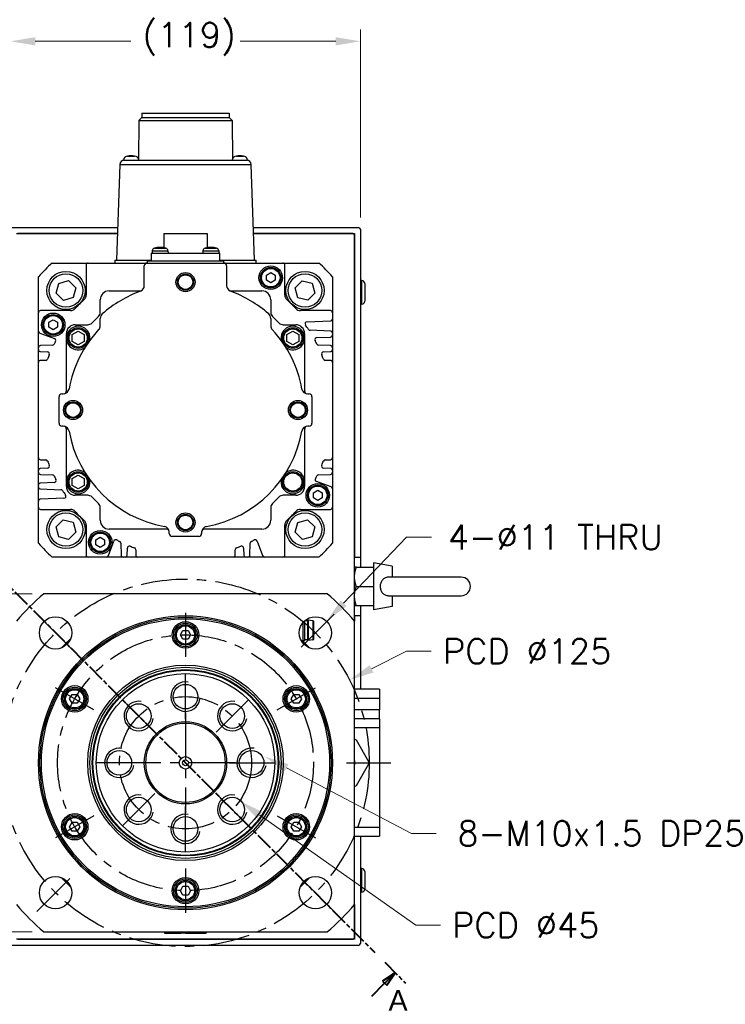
# Model space of a CAD drawing. Extents: x 25458 to 27143, y -3107 to -1919.
# Tile 7 of 19: x 26717 to 26957, y -2762 to -2427. Entities that reach past the tile are written whole.
import ezdxf

# ---------------------------------------------------------------- set-up
doc = ezdxf.new("R2010")
doc.units = 0
doc.header["$LTSCALE"] = 25.4
doc.linetypes.add('CENTER', pattern=[2, 1.25, -0.25, 0.25, -0.25])
doc.linetypes.add('CHAIN', pattern=[0.3543, 0.2362, -0.0295, 0.0591, -0.0295])
doc.layers.get('0').update_dxf_attribs({"linetype": 'CONTINUOUS'})
doc.layers.get('Defpoints').update_dxf_attribs({"linetype": 'CONTINUOUS'})
doc.layers.add('ATA-CENTER', color=133, linetype='CENTER')
doc.layers.add('ATA-DIM', color=252, linetype='CONTINUOUS', lineweight=25)
doc.layers.add('ATA-SECTION', color=3, linetype='CHAIN', lineweight=40)
doc.styles.get("Standard").update_dxf_attribs({"font": 'simplex.shx'})
doc.styles.add('주 문자 (ISO)', font='arial.ttf')
doc.dimstyles.new('ata_A1', dxfattribs={"dimtxt": 4.2, "dimasz": 4.2, "dimexe": 2, "dimexo": 2, "dimgap": 2, "dimtad": 0, "dimtih": 1, "dimtoh": 1, "dimdec": 6, "dimdsep": 46, "dimtxsty": 'Standard', "dimcen": 0, "dimclrd": 252, "dimclre": 252, "dimclrt": 4, "dimadec": 6, "dimazin": 2, "dimtfac": 1, "dimtdec": 6, "dimtofl": 0, "dimtmove": 0, "dimatfit": 3, "dimfxl": 0, "dimtolj": 1, "dimtzin": 0, "dimlwd": 0, "dimlwe": 0, "dimarcsym": 0})

# ---------------------------------------------------------------- blocks, each defined once
blk = doc.blocks.new('*D19180')
at = {"layer": 'ATA-DIM', "color": 252, "lineweight": 0}
for p, q in [((26713.47, -2494.19), (26713.47, -2430.28)), ((26832.47, -2494.19), (26832.47, -2430.28)), ((26721.87, -2434.28), (26754.4, -2434.28)), ((26824.07, -2434.28), (26791.55, -2434.28))]:
    blk.add_line(p, q, dxfattribs=at)
at = {"layer": 'ATA-DIM', "color": 252}
for points in [[(26721.87, -2432.88), (26721.87, -2435.68), (26713.47, -2434.28)], [(26824.07, -2435.68), (26824.07, -2432.88), (26832.47, -2434.28)]]:
    blk.add_solid(points, dxfattribs=at)
at = {"layer": 'Defpoints', "color": 0}
for p in [(26832.47, -2434.28), (26713.47, -2498.19), (26832.47, -2498.19)]:
    blk.add_point(p, dxfattribs=at)
at = {"layer": 'ATA-DIM', "color": 4, "ltscale": 0.2, "insert": (26758.4, -2427.9), "char_height": 8.4, "attachment_point": 1}
blk.add_mtext('\\A1;(119)', dxfattribs=at)
blk = doc.blocks.new('*D19189')
at = {"layer": 'ATA-DIM', "color": 252, "lineweight": 0}
for p, q in [((26849.8, -2703.69), (26807.34, -2681.42)), ((26858.2, -2703.69), (26849.8, -2703.69))]:
    blk.add_line(p, q, dxfattribs=at)
at = {"layer": 'ATA-DIM', "color": 252}
blk.add_solid([(26807.99, -2680.18), (26806.69, -2682.66), (26799.9, -2677.52)], dxfattribs=at)
at = {"layer": 'Defpoints', "color": 0}
for p in [(26791.04, -2672.87), (26799.9, -2677.52)]:
    blk.add_point(p, dxfattribs=at)
at = {"layer": 'ATA-DIM', "color": 4, "ltscale": 0.2, "insert": (26915, -2703.69), "char_height": 8.4, "attachment_point": 5}
blk.add_mtext('8-M10x1.5 DP25', dxfattribs=at)
blk = doc.blocks.new('*D19188')
at = {"layer": 'ATA-DIM', "color": 252, "lineweight": 0}
for p, q in [((26848.18, -2602.96), (26826.76, -2625.44)), ((26856.61, -2602.96), (26848.18, -2602.96))]:
    blk.add_line(p, q, dxfattribs=at)
at = {"layer": 'ATA-DIM', "color": 252}
blk.add_solid([(26825.74, -2624.47), (26827.77, -2626.41), (26820.96, -2631.52)], dxfattribs=at)
at = {"layer": 'Defpoints', "color": 0}
for p in [(26820.96, -2631.52), (26813.37, -2639.48)]:
    blk.add_point(p, dxfattribs=at)
at = {"layer": 'ATA-DIM', "color": 4, "ltscale": 0.2, "insert": (26898.78, -2602.96), "char_height": 8.4, "attachment_point": 5}
blk.add_mtext('4-%%c11 THRU', dxfattribs=at)
blk = doc.blocks.new('*D19179')
at = {"layer": 'ATA-DIM', "color": 252, "lineweight": 0}
for p, q in [((26851.31, -2734.94), (26798.22, -2697.5)), ((26859.71, -2734.94), (26851.31, -2734.94))]:
    blk.add_line(p, q, dxfattribs=at)
at = {"layer": 'ATA-DIM', "color": 252}
blk.add_solid([(26799.03, -2696.36), (26797.42, -2698.65), (26791.36, -2692.66)], dxfattribs=at)
at = {"layer": 'Defpoints', "color": 0}
for p in [(26754.59, -2666.73), (26791.36, -2692.66)]:
    blk.add_point(p, dxfattribs=at)
at = {"layer": 'ATA-DIM', "color": 4, "ltscale": 0.2, "insert": (26863.71, -2730.74), "char_height": 8.4, "attachment_point": 1}
blk.add_mtext('\\A1;PCD %%c45', dxfattribs=at)
blk = doc.blocks.new('*D19178')
at = {"layer": 'ATA-DIM', "color": 252, "lineweight": 0}
for p, q in [((26848.16, -2641.73), (26836.26, -2647.74)), ((26856.57, -2641.73), (26848.16, -2641.73))]:
    blk.add_line(p, q, dxfattribs=at)
at = {"layer": 'ATA-DIM', "color": 252}
blk.add_solid([(26835.63, -2646.49), (26836.89, -2648.99), (26828.76, -2651.52)], dxfattribs=at)
at = {"layer": 'Defpoints', "color": 0}
for p in [(26828.76, -2651.52), (26717.18, -2707.87)]:
    blk.add_point(p, dxfattribs=at)
at = {"layer": 'ATA-DIM', "color": 4, "ltscale": 0.2, "insert": (26860.57, -2637.53), "char_height": 8.4, "attachment_point": 1}
blk.add_mtext('\\A1;PCD %%c125', dxfattribs=at)
blk = doc.blocks.new('*D19177')
at = {"layer": 'ATA-DIM', "color": 252, "lineweight": 0}
for p, q in [((26720.82, -2622.19), (26624.8, -2622.19)), ((26628.8, -2630.59), (26628.8, -2671.12)), ((26628.8, -2728.79), (26628.8, -2688.27)), ((26720.82, -2737.19), (26624.8, -2737.19))]:
    blk.add_line(p, q, dxfattribs=at)
at = {"layer": 'ATA-DIM', "color": 252}
for points in [[(26630.2, -2630.59), (26627.4, -2630.59), (26628.8, -2622.19)], [(26627.4, -2728.79), (26630.2, -2728.79), (26628.8, -2737.19)]]:
    blk.add_solid(points, dxfattribs=at)
at = {"layer": 'Defpoints', "color": 0}
for p in [(26724.82, -2622.19), (26628.8, -2737.19), (26724.82, -2737.19)]:
    blk.add_point(p, dxfattribs=at)
at = {"layer": 'ATA-DIM', "color": 4, "ltscale": 0.2, "insert": (26590.54, -2675.12), "char_height": 8.4, "attachment_point": 1}
blk.add_mtext('\\A1;SQUARE 115', dxfattribs=at)

msp = doc.modelspace()

# ---------------------------------------------------------------- linework, layer by layer
for p, q in [((26757.102228, -2461.1942779), (26757.0048543, -2474.3397252)), ((26758.102228, -2460.1942779), (26757.102228, -2461.1942779)), ((26757.102228, -2461.1942779), (26788.842228, -2461.1942779)), ((26758.102228, -2458.6942779), (26758.102228, -2460.1942779)), ((26758.102228, -2458.6942779), (26787.842228, -2458.6942779)), ((26758.102228, -2460.1942779), (26787.842228, -2460.1942779)), ((26787.842228, -2458.6942779), (26787.842228, -2460.1942779)), ((26787.842228, -2460.1942779), (26788.842228, -2461.1942779)), ((26788.842228, -2461.1942779), (26788.9396016, -2474.3397252)), ((26751.872228, -2474.6942779), (26752.1080673, -2474.6942779)), ((26752.1080673, -2474.6942779), (26793.8363886, -2474.6942779)), ((26753.2703341, -2473.2982318), (26755.6741218, -2473.2982318)), ((26790.2703341, -2473.2982318), (26792.6741218, -2473.2982318)), ((26793.8363886, -2474.6942779), (26794.072228, -2474.6942779)), ((26750.608981, -2476.1419287), (26749.472228, -2508.6942779)), ((26750.608981, -2476.1419287), (26795.3354749, -2476.1419287)), ((26796.472228, -2508.6942779), (26795.3354749, -2476.1419287)), ((26749.8563564, -2497.6942779), (26713.972228, -2497.6942779)), ((26831.972228, -2497.6942779), (26796.0880995, -2497.6942779)), ((26832.472228, -2498.1942779), (26832.472228, -2609.6942779)), ((26715.472228, -2499.6942779), (26749.7865149, -2499.6942779)), ((26749.7865149, -2499.6942779), (26715.972228, -2499.6942779)), ((26765.572228, -2499.6942779), (26765.572228, -2504.5031895)), ((26765.572228, -2499.6942779), (26780.372228, -2499.6942779)), ((26780.372228, -2499.6942779), (26780.372228, -2504.5031895)), ((26796.157941, -2499.6942779), (26830.472228, -2499.6942779)), ((26829.972228, -2499.6942779), (26796.157941, -2499.6942779)), ((26829.972228, -2499.6942779), (26830.472228, -2500.1942779)), ((26830.472228, -2499.6942779), (26830.472228, -2609.6942779)), ((26830.472228, -2631.5408772), (26830.472228, -2500.1942779)), ((26762.3826007, -2504.6741692), (26766.3018553, -2504.6741692)), ((26779.6426007, -2504.6741692), (26783.5618553, -2504.6741692)), ((26761.272228, -2506.3942779), (26784.672228, -2506.3942779)), ((26761.272228, -2506.3942779), (26761.272228, -2508.8942779)), ((26761.6663526, -2505.547029), (26761.592228, -2506.3942779)), ((26761.6663526, -2505.547029), (26767.0181033, -2505.547029)), ((26767.0181033, -2505.547029), (26767.092228, -2506.3942779)), ((26778.9263526, -2505.547029), (26778.852228, -2506.3942779)), ((26778.9263526, -2505.547029), (26784.2781033, -2505.547029)), ((26784.2781033, -2505.547029), (26784.352228, -2506.3942779)), ((26784.672228, -2508.8942779), (26784.672228, -2506.3942779)), ((26727.6263351, -2509.6942779), (26739.8708355, -2509.6942779)), ((26739.1750104, -2510.3901029), (26739.1750104, -2520.6236132)), ((26739.8708355, -2509.6942779), (26759.972228, -2509.6942779)), ((26748.972228, -2508.6942779), (26748.972228, -2509.6942779)), ((26748.972228, -2508.6942779), (26761.272228, -2508.6942779)), ((26758.972228, -2517.3674247), (26758.972228, -2510.6942779)), ((26759.972228, -2508.8942779), (26785.972228, -2508.8942779)), ((26759.972228, -2508.8942779), (26759.972228, -2509.6942779)), ((26759.972228, -2509.6942779), (26785.972228, -2509.6942779)), ((26784.672228, -2508.6942779), (26796.972228, -2508.6942779)), ((26785.972228, -2509.6942779), (26785.972228, -2508.8942779)), ((26785.972228, -2509.6942779), (26806.0736188, -2509.6942779)), ((26786.972228, -2510.6942779), (26786.972228, -2517.3674247)), ((26796.972228, -2509.6942779), (26796.972228, -2508.6942779)), ((26806.0736188, -2509.6942779), (26818.3181208, -2509.6942779)), ((26806.7694438, -2520.6236132), (26806.7694438, -2510.3901029)), ((26722.9722271, -2526.5928862), (26722.972228, -2514.348385)), ((26800.472228, -2513.8282525), (26801.972228, -2512.9622271)), ((26800.472228, -2515.5603033), (26800.472228, -2513.8282525)), ((26801.972228, -2512.9622271), (26803.472228, -2513.8282525)), ((26803.472228, -2513.8282525), (26803.472228, -2515.5603033)), ((26822.972228, -2514.348385), (26822.9722271, -2526.5928862)), ((26728.9742895, -2519.9570961), (26729.8459326, -2516.6044497)), ((26729.8459326, -2516.6044497), (26733.1852312, -2515.6829915)), ((26733.1852312, -2515.6829915), (26735.6528866, -2518.1141798)), ((26735.6528866, -2518.1141798), (26734.7812435, -2521.4668263)), ((26801.972228, -2516.4263287), (26800.472228, -2515.5603033)), ((26803.472228, -2515.5603033), (26801.972228, -2516.4263287)), ((26810.2782214, -2518.1639949), (26812.7094097, -2515.6963394)), ((26811.1996796, -2521.5032934), (26810.2782214, -2518.1639949)), ((26812.7094097, -2515.6963394), (26816.0620562, -2516.5679825)), ((26816.0620562, -2516.5679825), (26816.9835143, -2519.9072811)), ((26832.972228, -2515.6942779), (26832.472228, -2515.6942779)), ((26832.972228, -2523.6942779), (26832.972228, -2515.6942779)), ((26833.972228, -2516.6942779), (26833.972228, -2522.6942779)), ((26731.4419449, -2522.3882844), (26728.9742895, -2519.9570961)), ((26734.7812435, -2521.4668263), (26731.4419449, -2522.3882844)), ((26746.972228, -2519.1942779), (26757.786235, -2519.1942779)), ((26788.1582209, -2519.1942779), (26798.972228, -2519.1942779)), ((26814.552326, -2522.3749365), (26811.1996796, -2521.5032934)), ((26816.9835143, -2519.9072811), (26814.552326, -2522.3749365)), ((26743.972228, -2526.4458508), (26743.972228, -2522.1942779)), ((26801.972228, -2522.1942779), (26801.972228, -2526.4458508)), ((26832.972228, -2523.6942779), (26832.472228, -2523.6942779)), ((26722.9722271, -2532.8651076), (26722.9722271, -2526.5928862)), ((26733.9015624, -2525.8970612), (26723.6680522, -2525.8970612)), ((26741.1380144, -2530.1084915), (26743.3864415, -2527.8600643)), ((26743.972228, -2530.9877891), (26743.972228, -2528.5083436)), ((26801.972228, -2528.5083436), (26801.972228, -2530.9877891)), ((26802.5580144, -2527.8600643), (26804.8064415, -2530.1084915)), ((26822.2764021, -2525.8970612), (26812.0428919, -2525.8970612)), ((26822.9722271, -2526.5928862), (26822.9722271, -2528.704236)), ((26726.472228, -2529.8282525), (26727.972228, -2528.9622271)), ((26726.472228, -2531.5603033), (26726.472228, -2529.8282525)), ((26727.972228, -2532.4263287), (26726.472228, -2531.5603033)), ((26727.972228, -2528.9622271), (26729.472228, -2529.8282525)), ((26729.472228, -2531.5603033), (26727.972228, -2532.4263287)), ((26729.472228, -2529.8282525), (26729.472228, -2531.5603033)), ((26735.472228, -2530.6942779), (26739.7238008, -2530.6942779)), ((26806.2206551, -2530.6942779), (26810.472228, -2530.6942779)), ((26814.3049613, -2529.678854), (26822.300686, -2529.3996372)), ((26822.9722271, -2528.704236), (26822.9722271, -2533.5272621)), ((26722.9722271, -2538.4974411), (26722.9722271, -2532.8651076)), ((26723.430066, -2533.5189693), (26728.401619, -2535.3284666)), ((26732.472228, -2535.1942779), (26732.472228, -2533.6942779)), ((26732.472228, -2553.1942779), (26732.472228, -2535.1942779)), ((26734.472228, -2534.0395774), (26736.472228, -2532.8848768)), ((26734.472228, -2536.3489784), (26734.472228, -2534.0395774)), ((26736.472228, -2532.8848768), (26738.472228, -2534.0395774)), ((26738.472228, -2534.0395774), (26738.472228, -2536.3489784)), ((26807.472228, -2534.0395774), (26809.472228, -2532.8848768)), ((26807.472228, -2536.3489784), (26807.472228, -2534.0395774)), ((26809.472228, -2532.8848768), (26811.472228, -2534.0395774)), ((26811.472228, -2534.0395774), (26811.472228, -2536.3489784)), ((26813.472228, -2533.6942779), (26813.472228, -2535.1942779)), ((26813.472228, -2535.1942779), (26813.472228, -2553.1942779)), ((26822.300686, -2532.831861), (26815.3410946, -2532.5888267)), ((26817.6197883, -2535.0302945), (26822.300686, -2534.866834)), ((26822.9722271, -2533.5272621), (26822.9722271, -2534.1714328)), ((26822.9722271, -2534.1714328), (26822.9722271, -2538.4974411)), ((26722.9722271, -2539.1416118), (26722.9722271, -2538.4974411)), ((26727.681215, -2537.6610491), (26723.6437682, -2537.8020399)), ((26736.472228, -2537.503679), (26734.472228, -2536.3489784)), ((26738.472228, -2536.3489784), (26736.472228, -2537.503679)), ((26809.472228, -2537.503679), (26807.472228, -2536.3489784)), ((26811.472228, -2536.3489784), (26809.472228, -2537.503679)), ((26822.300686, -2537.8020399), (26818.2632393, -2537.6610491)), ((26822.9722271, -2538.4974411), (26822.9722271, -2539.1416118)), ((26722.9722271, -2543.4914946), (26722.9722271, -2539.1416118)), ((26723.6437682, -2539.8370129), (26726.027659, -2539.9202602)), ((26819.9167953, -2539.9202602), (26822.300686, -2539.8370129)), ((26822.9722271, -2539.1416118), (26822.9722271, -2543.4914946)), ((26722.9722271, -2575.8970612), (26722.9722271, -2543.4914946)), ((26725.4274841, -2542.7956695), (26723.6680522, -2542.7956695)), ((26822.2764021, -2542.7956695), (26820.5169702, -2542.7956695)), ((26822.9722271, -2543.4914946), (26822.9722271, -2575.8970612)), ((26729.972228, -2564.1942779), (26729.972228, -2555.1942779)), ((26730.972228, -2554.1942779), (26731.3932369, -2554.1942779)), ((26814.5512191, -2554.1942779), (26814.972228, -2554.1942779)), ((26815.972228, -2555.1942779), (26815.972228, -2564.1942779)), ((26731.3932369, -2565.1942779), (26730.972228, -2565.1942779)), ((26814.972228, -2565.1942779), (26814.5512191, -2565.1942779)), ((26732.472228, -2584.1942779), (26732.472228, -2566.1942779)), ((26813.472228, -2566.1942779), (26813.472228, -2584.1942779)), ((26722.9722271, -2580.246944), (26722.9722271, -2575.8970612)), ((26723.6680522, -2576.5928862), (26725.4274841, -2576.5928862)), ((26820.5169702, -2576.5928862), (26822.2764021, -2576.5928862)), ((26822.9722271, -2575.8970612), (26822.9722271, -2580.246944)), ((26722.9722271, -2580.8911147), (26722.9722271, -2580.246944)), ((26722.9722271, -2585.217123), (26722.9722271, -2580.8911147)), ((26726.027659, -2579.4682956), (26723.6437682, -2579.5515429)), ((26723.6437682, -2581.5865159), (26727.681215, -2581.7275067)), ((26734.472228, -2583.0395774), (26736.472228, -2581.8848768)), ((26736.472228, -2581.8848768), (26738.472228, -2583.0395774)), ((26818.2632393, -2581.7275067), (26822.300686, -2581.5865159)), ((26822.300686, -2579.5515429), (26819.9167953, -2579.4682956)), ((26822.9722271, -2580.246944), (26822.9722271, -2580.8911147)), ((26822.9722271, -2580.8911147), (26822.9722271, -2586.5234482)), ((26722.9722271, -2585.8612937), (26722.9722271, -2585.217123)), ((26728.324666, -2584.3582612), (26723.6437682, -2584.5217218)), ((26732.472228, -2585.6942779), (26732.472228, -2584.1942779)), ((26734.472228, -2585.3489784), (26734.472228, -2583.0395774)), ((26736.472228, -2586.503679), (26734.472228, -2585.3489784)), ((26738.472228, -2585.3489784), (26736.472228, -2586.503679)), ((26738.472228, -2583.0395774), (26738.472228, -2585.3489784)), ((26813.472228, -2584.1942779), (26813.472228, -2585.6942779)), ((26822.5143883, -2585.8695865), (26817.5428353, -2584.0600892)), ((26722.9722271, -2590.6843198), (26722.9722271, -2585.8612937)), ((26723.6437682, -2586.5566948), (26730.6033597, -2586.7997291)), ((26739.7238008, -2588.6942779), (26735.472228, -2588.6942779)), ((26810.472228, -2588.6942779), (26806.2206551, -2588.6942779)), ((26816.472228, -2587.8282525), (26817.972228, -2586.9622271)), ((26816.472228, -2589.5603033), (26816.472228, -2587.8282525)), ((26817.972228, -2586.9622271), (26819.472228, -2587.8282525)), ((26819.472228, -2587.8282525), (26819.472228, -2589.5603033)), ((26822.9722271, -2586.5234482), (26822.9722271, -2592.7956695)), ((26722.9722271, -2592.7956695), (26722.9722271, -2590.6843198)), ((26731.639493, -2589.7097018), (26723.6437682, -2589.9889186)), ((26743.3864415, -2591.5284915), (26741.1380144, -2589.2800643)), ((26804.8064415, -2589.2800643), (26802.5580144, -2591.5284915)), ((26817.972228, -2590.4263287), (26816.472228, -2589.5603033)), ((26819.472228, -2589.5603033), (26817.972228, -2590.4263287)), ((26722.972228, -2605.0401708), (26722.9722271, -2592.7956695)), ((26723.6680522, -2593.4914946), (26733.9015624, -2593.4914946)), ((26743.972228, -2597.1942779), (26743.972228, -2592.942705)), ((26801.972228, -2592.942705), (26801.972228, -2597.1942779)), ((26812.0428919, -2593.4914946), (26822.2764021, -2593.4914946)), ((26822.9722271, -2592.7956695), (26822.972228, -2605.0401708)), ((26728.9609416, -2599.4812747), (26731.3921299, -2597.0136193)), ((26731.3921299, -2597.0136193), (26734.7447764, -2597.8852624)), ((26734.7447764, -2597.8852624), (26735.6662345, -2601.2245609)), ((26739.1750104, -2598.7649426), (26739.1750104, -2608.9984528)), ((26806.7694438, -2608.9984528), (26806.7694438, -2598.7649426)), ((26810.2915693, -2601.274376), (26811.1632124, -2597.9217295)), ((26811.1632124, -2597.9217295), (26814.502511, -2597.0002714)), ((26814.502511, -2597.0002714), (26816.9701664, -2599.4314597)), ((26729.8823997, -2602.8205733), (26728.9609416, -2599.4812747)), ((26735.6662345, -2601.2245609), (26733.2350462, -2603.6922164)), ((26766.472228, -2600.1942779), (26746.972228, -2600.1942779)), ((26767.472228, -2601.6942779), (26767.472228, -2601.273269)), ((26778.472228, -2601.273269), (26778.472228, -2601.6942779)), ((26798.972228, -2600.1942779), (26779.472228, -2600.1942779)), ((26812.7592248, -2603.7055643), (26810.2915693, -2601.274376)), ((26816.9701664, -2599.4314597), (26816.0985233, -2602.7841061)), ((26733.2350462, -2603.6922164), (26729.8823997, -2602.8205733)), ((26742.472228, -2603.8282525), (26743.972228, -2602.9622271)), ((26742.472228, -2605.5603033), (26742.472228, -2603.8282525)), ((26743.972228, -2606.4263287), (26742.472228, -2605.5603033)), ((26743.972228, -2602.9622271), (26745.472228, -2603.8282525)), ((26745.472228, -2605.5603033), (26743.972228, -2606.4263287)), ((26745.472228, -2603.8282525), (26745.472228, -2605.5603033)), ((26746.7969186, -2609.236439), (26748.6064159, -2604.264886)), ((26750.9389984, -2604.98529), (26751.0799891, -2609.0227368)), ((26777.472228, -2602.6942779), (26768.472228, -2602.6942779)), ((26794.8644652, -2609.0227368), (26795.0054559, -2604.98529)), ((26797.3380384, -2604.264886), (26799.1475357, -2609.236439)), ((26816.0985233, -2602.7841061), (26812.7592248, -2603.7055643)), ((26753.1149622, -2609.0227368), (26753.1982095, -2606.6388461)), ((26756.0736188, -2607.2390209), (26756.0736188, -2608.9984528)), ((26789.8708355, -2608.9984528), (26789.8708355, -2607.2390209)), ((26792.7462448, -2606.6388461), (26792.8294921, -2609.0227368)), ((26739.8708355, -2609.6942779), (26727.6263351, -2609.6942779)), ((26746.1430569, -2609.6942779), (26739.8708355, -2609.6942779)), ((26751.7753903, -2609.6942779), (26746.1430569, -2609.6942779)), ((26752.419561, -2609.6942779), (26751.7753903, -2609.6942779)), ((26756.7694438, -2609.6942779), (26752.419561, -2609.6942779)), ((26789.1750104, -2609.6942779), (26756.7694438, -2609.6942779)), ((26793.5248933, -2609.6942779), (26789.1750104, -2609.6942779)), ((26794.169064, -2609.6942779), (26793.5248933, -2609.6942779)), ((26799.8013974, -2609.6942779), (26794.169064, -2609.6942779)), ((26806.0736188, -2609.6942779), (26799.8013974, -2609.6942779)), ((26818.3181208, -2609.6942779), (26806.0736188, -2609.6942779)), ((26830.472228, -2609.6942779), (26832.472228, -2609.6942779)), ((26832.472228, -2609.6942779), (26832.472228, -2613.1942779)), ((26843.272228, -2612.8051379), (26836.972228, -2611.6942779)), ((26836.972228, -2611.6942779), (26836.972228, -2627.6942779)), ((26831.0527845, -2613.1942779), (26836.972228, -2613.1942779)), ((26843.272228, -2612.8051379), (26843.272228, -2616.5442779)), ((26866.772228, -2616.5442779), (26842.11048, -2616.5442779)), ((26821.1256287, -2622.1942779), (26724.8188273, -2622.1942779)), ((26831.0527845, -2619.6942779), (26836.972228, -2619.6942779)), ((26842.11048, -2622.8442779), (26866.772228, -2622.8442779)), ((26843.272228, -2622.8442779), (26843.272228, -2626.5834179)), ((26831.0527845, -2626.1942779), (26836.972228, -2626.1942779)), ((26832.472228, -2626.1942779), (26832.472228, -2629.6942779)), ((26843.272228, -2626.5834179), (26836.972228, -2627.6942779)), ((26812.858728, -2632.0804628), (26812.858728, -2638.6442779)), ((26813.472228, -2631.4254164), (26813.472228, -2638.0307779)), ((26814.472228, -2631.3942779), (26813.5068675, -2631.3942779)), ((26814.472228, -2631.3942779), (26814.722228, -2631.1942779)), ((26814.472228, -2631.3942779), (26814.472228, -2637.8942779)), ((26816.2949442, -2631.3740722), (26814.722228, -2631.1942779)), ((26814.722228, -2631.1942779), (26814.722228, -2638.0942779)), ((26816.2949442, -2631.3740722), (26816.2949442, -2637.9144836)), ((26816.472228, -2631.5727779), (26816.472228, -2637.7157779)), ((26830.472228, -2629.6942779), (26830.472228, -2631.5408772)), ((26832.472228, -2629.6942779), (26830.472228, -2629.6942779)), ((26830.472228, -2727.8476786), (26830.472228, -2631.5408772)), ((26832.472228, -2629.6942779), (26832.472228, -2654.6942779)), ((26771.2401772, -2636.1942779), (26772.1062026, -2634.6942779)), ((26772.1062026, -2634.6942779), (26773.8382534, -2634.6942779)), ((26773.8382534, -2634.6942779), (26774.7042788, -2636.1942779)), ((26772.1062026, -2637.6942779), (26771.2401772, -2636.1942779)), ((26773.8382534, -2637.6942779), (26772.1062026, -2637.6942779)), ((26774.7042788, -2636.1942779), (26773.8382534, -2637.6942779)), ((26812.2907387, -2638.0452779), (26813.457728, -2638.0452779)), ((26812.858728, -2638.6442779), (26812.653734, -2638.6442779)), ((26813.472228, -2638.0307779), (26812.858728, -2638.6442779)), ((26814.472228, -2637.8942779), (26813.472228, -2637.8942779)), ((26814.472228, -2637.8942779), (26814.722228, -2638.0942779)), ((26816.2949442, -2637.9144836), (26814.722228, -2638.0942779)), ((26838.972228, -2654.6942779), (26830.472228, -2654.6942779)), ((26838.972228, -2654.6942779), (26838.972228, -2657.6942779)), ((26733.5680721, -2657.9442779), (26734.4340975, -2656.4442779)), ((26734.4340975, -2659.4442779), (26733.5680721, -2657.9442779)), ((26734.4340975, -2656.4442779), (26736.1661483, -2656.4442779)), ((26736.1661483, -2656.4442779), (26737.0321737, -2657.9442779)), ((26737.0321737, -2657.9442779), (26736.1661483, -2659.4442779)), ((26808.9122822, -2657.9442779), (26809.7783076, -2656.4442779)), ((26809.7783076, -2659.4442779), (26808.9122822, -2657.9442779)), ((26809.7783076, -2656.4442779), (26811.5103584, -2656.4442779)), ((26811.5103584, -2656.4442779), (26812.3763838, -2657.9442779)), ((26812.3763838, -2657.9442779), (26811.5103584, -2659.4442779)), ((26830.472228, -2657.6942779), (26838.972228, -2657.6942779)), ((26838.972228, -2657.6942779), (26838.972228, -2661.6942779)), ((26736.1661483, -2659.4442779), (26734.4340975, -2659.4442779)), ((26811.5103584, -2659.4442779), (26809.7783076, -2659.4442779)), ((26838.972228, -2661.6942779), (26830.472228, -2661.6942779)), ((26838.972228, -2664.6942779), (26838.972228, -2661.6942779)), ((26838.972228, -2664.6942779), (26830.472228, -2664.6942779)), ((26838.972228, -2664.6942779), (26838.972228, -2667.6942779)), ((26830.472228, -2667.6942779), (26838.972228, -2667.6942779)), ((26838.972228, -2667.6942779), (26838.972228, -2701.6942779)), ((26830.972228, -2671.9000493), (26835.222228, -2679.2612652)), ((26835.222228, -2680.1272906), (26830.972228, -2687.4885065)), ((26733.5680721, -2701.4442779), (26734.4340975, -2699.9442779)), ((26734.4340975, -2702.9442779), (26733.5680721, -2701.4442779)), ((26734.4340975, -2699.9442779), (26736.1661483, -2699.9442779)), ((26736.1661483, -2699.9442779), (26737.0321737, -2701.4442779)), ((26737.0321737, -2701.4442779), (26736.1661483, -2702.9442779)), ((26808.9122822, -2701.4442779), (26809.7783076, -2699.9442779)), ((26809.7783076, -2702.9442779), (26808.9122822, -2701.4442779)), ((26809.7783076, -2699.9442779), (26811.5103584, -2699.9442779)), ((26811.5103584, -2699.9442779), (26812.3763838, -2701.4442779)), ((26812.3763838, -2701.4442779), (26811.5103584, -2702.9442779)), ((26838.972228, -2701.6942779), (26830.472228, -2701.6942779)), ((26838.972228, -2701.6942779), (26838.972228, -2704.6942779)), ((26736.1661483, -2702.9442779), (26734.4340975, -2702.9442779)), ((26811.5103584, -2702.9442779), (26809.7783076, -2702.9442779)), ((26830.472228, -2704.6942779), (26838.972228, -2704.6942779)), ((26832.472228, -2704.6942779), (26832.472228, -2741.1942779)), ((26832.972228, -2715.6942779), (26832.472228, -2715.6942779)), ((26832.972228, -2723.6942779), (26832.972228, -2715.6942779)), ((26833.972228, -2716.6942779), (26833.972228, -2722.6942779)), ((26771.2401772, -2723.1942779), (26772.1062026, -2721.6942779)), ((26772.1062026, -2721.6942779), (26773.8382534, -2721.6942779)), ((26773.8382534, -2721.6942779), (26774.7042788, -2723.1942779)), ((26772.1062026, -2724.6942779), (26771.2401772, -2723.1942779)), ((26773.8382534, -2724.6942779), (26772.1062026, -2724.6942779)), ((26774.7042788, -2723.1942779), (26773.8382534, -2724.6942779)), ((26832.972228, -2723.6942779), (26832.472228, -2723.6942779)), ((26830.472228, -2727.8476786), (26830.472228, -2739.6942779)), ((26830.472228, -2739.1942779), (26830.472228, -2727.8476786)), ((26724.8188273, -2737.1942779), (26821.1256287, -2737.1942779)), ((26765.8832708, -2737.1942779), (26765.8832708, -2737.6942779)), ((26765.8832708, -2737.6942779), (26768.5061415, -2737.6942779)), ((26768.5061415, -2737.1942779), (26768.5061415, -2737.6942779)), ((26768.5061415, -2737.6942779), (26771.4398479, -2737.6942779)), ((26771.4398479, -2737.6942779), (26771.4398479, -2737.1942779)), ((26772.0866197, -2737.6942779), (26771.4398479, -2737.6942779)), ((26772.0866197, -2737.6942779), (26772.0866197, -2737.1942779)), ((26772.2681697, -2737.6942779), (26772.0866197, -2737.6942779)), ((26772.2681697, -2737.1942779), (26772.2681697, -2737.6942779)), ((26772.9149415, -2737.6942779), (26772.2681697, -2737.6942779)), ((26772.9149415, -2737.1942779), (26772.9149415, -2737.6942779)), ((26773.0295144, -2737.1942779), (26773.0295144, -2737.6942779)), ((26773.0295144, -2737.6942779), (26775.9632209, -2737.6942779)), ((26775.9632209, -2737.1942779), (26775.9632209, -2737.6942779)), ((26775.9632209, -2737.6942779), (26779.8796352, -2737.6942779)), ((26779.8796352, -2737.6942779), (26779.8796352, -2737.1942779)), ((26780.0611851, -2737.6942779), (26779.8796352, -2737.6942779)), ((26780.0611851, -2737.1942779), (26780.0611851, -2737.6942779)), ((26830.472228, -2739.1942779), (26829.972228, -2739.6942779)), ((26713.972228, -2741.6942779), (26831.972228, -2741.6942779)), ((26830.472228, -2739.6942779), (26715.472228, -2739.6942779)), ((26715.972228, -2739.6942779), (26829.972228, -2739.6942779))]:
    msp.add_line(p, q)
for centre, radius in [((26801.972228, -2514.6942779), 4), ((26801.972228, -2514.6942779), 3.5), ((26801.972228, -2514.6942779), 3.15), ((26732.313588, -2519.035638), 6.5), ((26732.313588, -2519.035638), 5.7), ((26772.972228, -2516.1942779), 3.25), ((26772.972228, -2516.1942779), 2.75), ((26772.972228, -2516.1942779), 2.5), ((26813.6308679, -2519.035638), 6.5), ((26813.6308679, -2519.035638), 5.7), ((26727.972228, -2530.6942779), 4), ((26727.972228, -2530.6942779), 3.5), ((26727.972228, -2530.6942779), 3.15), ((26736.472228, -2535.1942779), 3.5), ((26809.472228, -2535.1942779), 3.5), ((26736.472228, -2535.1942779), 3.1), ((26809.472228, -2535.1942779), 3.1), ((26734.722228, -2559.6942779), 3.25), ((26734.722228, -2559.6942779), 2.75), ((26734.722228, -2559.6942779), 2.5), ((26811.222228, -2559.6942779), 3.25), ((26811.222228, -2559.6942779), 2.75), ((26811.222228, -2559.6942779), 2.5), ((26736.472228, -2584.1942779), 3.5), ((26736.472228, -2584.1942779), 3.1), ((26809.472228, -2584.1942779), 3.5), ((26809.472228, -2584.1942779), 3.1), ((26817.972228, -2588.6942779), 4), ((26817.972228, -2588.6942779), 3.5), ((26817.972228, -2588.6942779), 3.15), ((26732.313588, -2600.3529178), 6.5), ((26732.313588, -2600.3529178), 5.7), ((26772.972228, -2597.9442779), 3.25), ((26772.972228, -2597.9442779), 2.75), ((26772.972228, -2597.9442779), 2.5), ((26813.6308679, -2600.3529178), 6.5), ((26813.6308679, -2600.3529178), 5.7), ((26743.972228, -2604.6942779), 4), ((26743.972228, -2604.6942779), 3.5), ((26743.972228, -2604.6942779), 3.15), ((26772.972228, -2679.6942779), 50), ((26728.7780541, -2635.5001041), 5.5), ((26772.972228, -2679.6942779), 49.5), ((26772.972228, -2679.6942779), 49), ((26772.972228, -2636.1942779), 4.5), ((26772.972228, -2636.1942779), 4), ((26817.1664018, -2635.5001041), 5.5), ((26772.972228, -2636.1942779), 3.5), ((26772.972228, -2636.1942779), 3.1), ((26772.972228, -2679.6942779), 33.25), ((26772.972228, -2679.6942779), 32.500379), ((26772.972228, -2679.6942779), 31.7), ((26772.972228, -2679.6942779), 31.5), ((26772.972228, -2679.6942779), 30.3452995), ((26735.3001229, -2657.9442779), 4.5), ((26735.3001229, -2657.9442779), 4), ((26735.3001229, -2657.9442779), 3.5), ((26735.3001229, -2657.9442779), 3.1), ((26772.972228, -2657.1942779), 4.188), ((26810.644333, -2657.9442779), 4.5), ((26810.644333, -2657.9442779), 4), ((26810.644333, -2657.9442779), 3.5), ((26810.644333, -2657.9442779), 3.1), ((26757.0623254, -2663.7843753), 4.188), ((26788.8821305, -2663.7843753), 4.188), ((26772.972228, -2679.6942779), 14), ((26772.972228, -2679.6942779), 13.5), ((26750.472228, -2679.6942779), 4.188), ((26795.472228, -2679.6942779), 4.188), ((26772.972228, -2679.6942779), 2.125), ((26772.972228, -2679.6942779), 1), ((26757.0623254, -2695.6041805), 4.188), ((26788.8821305, -2695.6041805), 4.188), ((26735.3001229, -2701.4442779), 4.5), ((26735.3001229, -2701.4442779), 4), ((26735.3001229, -2701.4442779), 3.5), ((26735.3001229, -2701.4442779), 3.1), ((26772.972228, -2702.1942779), 4.188), ((26810.644333, -2701.4442779), 4.5), ((26810.644333, -2701.4442779), 4), ((26810.644333, -2701.4442779), 3.5), ((26810.644333, -2701.4442779), 3.1), ((26728.7780541, -2723.8884517), 5.5), ((26772.972228, -2723.1942779), 4.5), ((26772.972228, -2723.1942779), 4), ((26817.1664018, -2723.8884517), 5.5), ((26772.972228, -2723.1942779), 3.5), ((26772.972228, -2723.1942779), 3.1)]:
    msp.add_circle(centre, radius)
for centre, radius, start, end in [((26752.1080673, -2476.1942779), 1.5, 90, 178), ((26753.3688429, -2474.7949937), 1.5, 93.765468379, 176.150043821), ((26754.472228, -2480.1942779), 7, 80.113375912, 99.886624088), ((26755.575613, -2474.7949937), 1.5, 3.849956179, 86.234531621), ((26790.3688429, -2474.7949937), 1.5, 93.765468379, 176.150043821), ((26791.472228, -2480.1942779), 7, 80.113375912, 99.886624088), ((26792.575613, -2474.7949937), 1.5, 3.849956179, 86.234531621), ((26793.8363886, -2476.1942779), 1.5, 2, 90), ((26831.972228, -2498.1942779), 0.5, 0, 90), ((26762.6625473, -2505.6341848), 1, 106.257021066, 175.000000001), ((26764.342228, -2511.3942779), 7, 73.742973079, 106.257026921), ((26766.0219086, -2505.6341848), 1, 4.999999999, 73.742978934), ((26779.9225473, -2505.6341848), 1, 106.257021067, 175.000000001), ((26781.602228, -2511.3942779), 7, 73.742973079, 106.257026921), ((26783.2819086, -2505.6341848), 1, 4.999999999, 73.742978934), ((26772.972228, -2559.6942779), 67.5, 132.205446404, 137.794553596), ((26739.8708355, -2510.3901029), 0.695825, 89.999999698, 180), ((26759.972228, -2510.6942779), 1, 90, 180), ((26785.972228, -2510.6942779), 1, 0, 90), ((26806.0736188, -2510.3901029), 0.6958251, 0, 90.000000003), ((26772.972228, -2559.6942779), 67.5, 42.205446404, 47.794553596), ((26756.972228, -2517.3674247), 2, 290.707124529, 0), ((26788.972228, -2517.3674247), 2, 180, 249.292875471), ((26832.972228, -2516.6942779), 1, 0, 90), ((26737.1869389, -2520.6236132), 1.9880716, 312.486940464, 0), ((26746.972228, -2522.1942779), 3, 90, 180), ((26772.972228, -2559.6942779), 43.25, 110.707124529, 130.885192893), ((26772.972228, -2559.6942779), 43.25, 49.114807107, 69.292875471), ((26798.972228, -2522.1942779), 3, 0, 90), ((26808.7575154, -2520.6236132), 1.9880716, 180, 227.513059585), ((26733.9015624, -2523.9089896), 1.9880716, 269.99999977, 317.513059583), ((26772.9722272, -2559.6942779), 50.9940358, 132.486940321, 137.513059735), ((26772.9722271, -2559.6942779), 50.9940358, 42.486939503, 47.513059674), ((26812.0428919, -2523.9089896), 1.9880716, 222.486959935, 270.000000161), ((26832.972228, -2522.6942779), 1, 270, 0), ((26723.6680522, -2526.5928862), 0.6958251, 90.00000122, 180), ((26741.972228, -2526.4458508), 2, 315, 0), ((26745.972228, -2528.5083436), 2, 130.885192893, 180), ((26799.972228, -2528.5083436), 2, 0, 49.114807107), ((26803.972228, -2526.4458508), 2, 180, 225), ((26822.2764021, -2526.5928862), 0.6958251, 0, 90), ((26735.472228, -2533.6942779), 3, 90, 180), ((26736.472228, -2535.1942779), 4, 347.077132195, 305.181246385), ((26739.7238008, -2528.6942779), 2, 270, 315), ((26741.972228, -2530.9877891), 2, 317.199850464, 0), ((26803.972228, -2530.9877891), 2, 180, 222.800173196), ((26806.2206551, -2528.6942779), 2, 225, 270), ((26809.472228, -2535.1942779), 4, 234.818753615, 192.922867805), ((26810.472228, -2533.6942779), 3, 0, 90), ((26814.3292453, -2530.3742552), 0.6958251, 91.999999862, 215.334701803), ((26772.9722271, -2559.6942779), 50, 33.256317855, 35.334701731), ((26822.2764021, -2528.704236), 0.6958251, 271.999999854, 0), ((26723.6680522, -2532.8651077), 0.695825, 179.999998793, 249.999999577), ((26728.1636328, -2535.9823283), 0.695825, 332.11296468, 69.999999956), ((26772.972228, -2559.6942779), 40.25, 137.199825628, 169.77496314), ((26772.972228, -2559.6942779), 40.25, 10.22503686, 42.800173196), ((26815.3653785, -2531.8934255), 0.695825, 213.25631749, 267.999999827), ((26817.6440723, -2535.7256957), 0.6958251, 91.999999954, 208.223150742), ((26822.2764021, -2533.5272621), 0.6958251, 0, 88.000000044), ((26822.2764021, -2534.1714328), 0.6958251, 271.999999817, 0), ((26723.6680522, -2538.4974411), 0.6958251, 92.000000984, 180), ((26727.6569311, -2536.965648), 0.6958251, 271.999999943, 333.356032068), ((26772.9722271, -2559.694278), 50, 152.112964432, 153.363294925), ((26772.9722271, -2559.6942778), 50, 26.636804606, 28.215582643), ((26818.2875232, -2536.965648), 0.695825, 206.636804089, 267.999999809), ((26822.2764021, -2538.4974411), 0.6958251, 0, 88.000000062), ((26723.6680522, -2539.1416118), 0.695825, 179.999999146, 268.000000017), ((26726.003375, -2540.6156614), 0.6958251, 337.893147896, 88.000000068), ((26772.9722271, -2559.694278), 50, 157.893147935, 159.692475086), ((26819.9410793, -2540.6156614), 0.6958251, 91.999999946, 202.104765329), ((26772.9722272, -2559.694278), 50, 20.307524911, 22.106881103), ((26822.2764021, -2539.1416118), 0.6958251, 271.99999981, 0), ((26723.6680522, -2543.4914946), 0.6958251, 90, 180), ((26725.4274841, -2542.0998445), 0.695825, 269.99999962, 339.692474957), ((26820.5169702, -2542.0998445), 0.6958251, 200.307525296, 270.000000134), ((26822.2764021, -2543.4914946), 0.6958251, 0, 90), ((26730.972228, -2555.1942779), 1, 90, 180), ((26731.3932369, -2552.1942779), 2, 270, 349.77496314), ((26731.472228, -2553.1942779), 1, 280.907887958, 0), ((26814.5512191, -2552.1942779), 2, 190.22503686, 270), ((26814.472228, -2553.1942779), 1, 180, 259.092112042), ((26814.972228, -2555.1942779), 1, 0, 90), ((26730.972228, -2564.1942779), 1, 180, 270), ((26731.3932369, -2567.1942779), 2, 10.22503686, 90), ((26731.472228, -2566.1942779), 1, 0, 79.092112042), ((26814.5512191, -2567.1942779), 2, 90, 169.77496314), ((26814.472228, -2566.1942779), 1, 100.907887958, 180), ((26814.972228, -2564.1942779), 1, 270, 0), ((26772.972228, -2559.6942779), 40.25, 190.22503686, 259.77496314), ((26772.972228, -2559.6942779), 40.25, 280.22503686, 349.77496314), ((26723.6680522, -2575.8970612), 0.695825, 180, 270), ((26725.4274841, -2577.2887113), 0.6958251, 20.307524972, 90.000000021), ((26726.003375, -2578.7728944), 0.6958251, 271.999999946, 22.102690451), ((26772.9722271, -2559.6942778), 50, 200.307524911, 202.106909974), ((26819.9410793, -2578.7728944), 0.695825, 157.893147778, 268.00000011), ((26772.9722272, -2559.6942778), 50, 337.893147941, 339.692475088), ((26820.5169702, -2577.2887113), 0.6958251, 89.999999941, 159.692475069), ((26822.2764021, -2575.8970612), 0.695825, 270, 0), ((26723.6680522, -2580.246944), 0.6958251, 92.000000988, 180), ((26723.6680522, -2580.8911147), 0.695825, 179.999999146, 267.999999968), ((26727.6569311, -2582.4229078), 0.695825, 26.636804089, 87.999999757), ((26772.9722272, -2559.694278), 50, 206.636804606, 208.215804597), ((26736.472228, -2584.1942779), 4, 54.818753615, 12.922867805), ((26809.472228, -2584.1942779), 4, 167.077132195, 125.181246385), ((26772.9722272, -2559.6942778), 50, 332.112964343, 333.363294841), ((26818.2875232, -2582.4229078), 0.6958251, 91.999999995, 153.356031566), ((26822.2764021, -2580.246944), 0.6958251, 0, 88.000000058), ((26822.2764021, -2580.8911147), 0.6958251, 271.999999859, 0), ((26723.6680522, -2585.217123), 0.6958251, 92.000000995, 180), ((26728.300382, -2583.6628601), 0.6958251, 271.999999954, 28.207201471), ((26817.7808214, -2583.4062275), 0.695825, 152.112964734, 249.999999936), ((26723.6680522, -2585.8612937), 0.695825, 179.999999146, 268.000000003), ((26730.5790758, -2587.4951303), 0.6958251, 33.256263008, 88.0000004), ((26772.9722271, -2559.6942779), 50, 213.256318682, 215.334701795), ((26731.615209, -2589.0143006), 0.6958251, 271.999999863, 35.334701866), ((26735.472228, -2585.6942779), 3, 180, 270), ((26739.7238008, -2590.6942779), 2, 45, 90), ((26806.2206551, -2590.6942779), 2, 90, 135), ((26810.472228, -2585.6942779), 3, 270, 0), ((26822.2764021, -2586.5234482), 0.6958251, 0, 69.999999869), ((26723.6680522, -2590.6843198), 0.6958251, 92.000001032, 180), ((26741.972228, -2592.942705), 2, 0, 45), ((26803.972228, -2592.942705), 2, 135, 180), ((26723.6680522, -2592.7956696), 0.695825, 180, 270), ((26733.9015624, -2595.4795662), 1.9880716, 42.486906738, 90.000000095), ((26772.9722272, -2559.6942779), 50.9940358, 222.48694157, 227.513059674), ((26772.9722271, -2559.6942779), 50.9940358, 312.486940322, 317.513059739), ((26812.0428919, -2595.4795662), 1.9880716, 89.999999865, 137.513059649), ((26822.2764021, -2592.7956695), 0.695825, 269.999999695, 0), ((26737.1869389, -2598.7649426), 1.9880716, 0, 47.513059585), ((26746.972228, -2597.1942779), 3, 180, 270), ((26798.972228, -2597.1942779), 3, 270, 0), ((26808.7575154, -2598.7649426), 1.9880716, 132.486940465, 180), ((26765.472228, -2601.273269), 2, 0, 79.77496314), ((26766.472228, -2601.1942779), 1, 10.907887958, 90), ((26768.472228, -2601.6942779), 1, 180, 270), ((26777.472228, -2601.6942779), 1, 270, 0), ((26780.472228, -2601.273269), 2, 100.22503686, 180), ((26779.472228, -2601.1942779), 1, 90, 169.092112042), ((26772.972228, -2559.6942779), 67.5, 222.205446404, 227.794553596), ((26749.2602775, -2604.5028722), 0.6958251, 62.112885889, 159.999999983), ((26772.9722275, -2559.6942781), 50, 242.112965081, 243.363177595), ((26750.2435972, -2605.009574), 0.695825, 1.999999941, 63.364431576), ((26795.7008571, -2605.009574), 0.695825, 116.636805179, 178.000000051), ((26772.9722267, -2559.6942781), 50, 296.63680519, 297.887036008), ((26796.6841768, -2604.5028722), 0.695825, 19.999999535, 117.88703607), ((26772.972228, -2559.6942779), 67.5, 312.205446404, 317.794553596), ((26739.8708355, -2608.9984528), 0.6958251, 180, 270), ((26751.7753903, -2608.9984528), 0.6958251, 182.000001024, 270.000000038), ((26752.419561, -2608.9984528), 0.695825, 270.000000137, 357.999999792), ((26753.8936106, -2606.66313), 0.6958251, 67.893203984, 177.999999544), ((26772.9722274, -2559.694278), 50, 247.893146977, 249.692365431), ((26755.3777937, -2607.2390209), 0.6958251, 0, 69.700340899), ((26756.7694438, -2608.9984528), 0.6958251, 180, 270.000000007), ((26789.1750104, -2608.9984528), 0.695825, 269.999999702, 0), ((26790.5666605, -2607.2390209), 0.6958251, 110.307524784, 180), ((26772.972227, -2559.6942779), 50, 290.307524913, 292.106852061), ((26792.0508437, -2606.66313), 0.695825, 1.999999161, 112.106852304), ((26793.5248933, -2608.9984528), 0.6958251, 182.000000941, 270.000000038), ((26794.169064, -2608.9984528), 0.695825, 269.999998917, 358.000000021), ((26806.0736188, -2608.9984528), 0.695825, 269.999999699, 0), ((26746.1430569, -2608.9984528), 0.695825, 269.99999996, 340.000000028), ((26799.8013974, -2608.9984528), 0.695825, 199.999999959, 270.000000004), ((26866.772228, -2619.6942779), 3.15, 270, 90), ((26772.972228, -2679.6942779), 75, 129.94450519, 140.05549481), ((26772.972228, -2679.6942779), 75, 39.94450519, 50.05549481), ((26816.272228, -2631.5727779), 0.2, 0, 83.478211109), ((26772.972228, -2679.6942779), 57.5, 132.809946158, 137.190053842), ((26772.972228, -2679.6942779), 57.5, 42.809946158, 45.819824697), ((26816.272228, -2637.7157779), 0.2, 276.521788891, 0), ((26772.972228, -2657.1942779), 5, 80, 350), ((26757.0623254, -2663.7843753), 5, 80, 350), ((26788.8821305, -2663.7843753), 5, 80, 350), ((26750.472228, -2679.6942779), 5, 80, 350), ((26795.472228, -2679.6942779), 5, 80, 350), ((26825.972228, -2679.6942779), 4.625, 346.648815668, 13.351184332), ((26757.0623254, -2695.6041805), 5, 80, 350), ((26788.8821305, -2695.6041805), 5, 80, 350), ((26772.972228, -2702.1942779), 5, 80, 350), ((26832.972228, -2716.6942779), 1, 0, 90), ((26772.972228, -2679.6942779), 57.5, 222.809946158, 227.190053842), ((26772.972228, -2679.6942779), 57.5, 312.809946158, 317.190053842), ((26832.972228, -2722.6942779), 1, 270, 0), ((26772.972228, -2679.6942779), 75, 219.94450519, 230.05549481), ((26772.972228, -2679.6942779), 75, 309.94450519, 320.05549481), ((26831.972228, -2741.1942779), 0.5, 270, 0)]:
    msp.add_arc(centre, radius, start, end)
for points, weights in [([(26831.0527845, -2613.1942779), (26830.472228, -2613.1942779), (26830.472228, -2613.1942779)], [1.01001874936, 1.04314139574, 1]), ([(26830.472228, -2616.4442779), (26830.472228, -2614.9359476), (26831.0527845, -2613.1942779)], [1, 1.04314139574, 1.01001874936]), ([(26831.0527845, -2619.6942779), (26830.472228, -2617.9526081), (26830.472228, -2616.4442779)], [1.01001874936, 1.04314139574, 1]), ([(26830.472228, -2622.9442779), (26830.472228, -2621.4359476), (26831.0527845, -2619.6942779)], [1, 1.04314139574, 1.01001874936]), ([(26831.0527845, -2626.1942779), (26830.472228, -2624.4526081), (26830.472228, -2622.9442779)], [1.01001874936, 1.04314139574, 1]), ([(26830.472228, -2626.1942779), (26830.472228, -2626.1942779), (26831.0527845, -2626.1942779)], [1, 1.04314139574, 1.01001874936])]:
    msp.add_rational_spline(points, weights, degree=2)
for points, knots in [([(26842.1104844, -2616.5442661), (26842.0273771, -2616.5442695), (26841.9445083, -2616.5473744), (26841.4871469, -2616.5824923), (26841.1330624, -2616.6767898), (26840.4675038, -2617.0091477), (26840.1715828, -2617.2491061), (26839.6844257, -2617.8453439), (26839.4989487, -2618.1966452), (26839.2548665, -2618.9615829), (26839.1978215, -2619.3673328), (26839.2153843, -2620.1856744), (26839.2906303, -2620.5897546), (26839.5686629, -2621.334351), (26839.7669444, -2621.6687831), (26840.2645079, -2622.2187671), (26840.5543174, -2622.4339601), (26841.2211486, -2622.7413556), (26841.5879084, -2622.8254171), (26842.0193909, -2622.843347), (26842.0649246, -2622.8442851), (26842.1104873, -2622.8442949)], [-1.1220648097, -1.1220648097, -1.1220648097, -1.1220648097, -1.0965690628, -1.0965690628, -0.9807252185, -0.9807252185, -0.8586322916, -0.8586322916, -0.7353053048, -0.7353053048, -0.6127162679, -0.6127162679, -0.4893775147, -0.4893775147, -0.3679615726, -0.3679615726, -0.2521654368, -0.2521654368, -0.1335841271, -0.1335841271, -0.1196121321, -0.1196121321, -0.1196121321, -0.1196121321]), ([(26830.4722298, -2671.6113752), (26830.5146606, -2671.6358727), (26830.556433, -2671.6599899), (26830.7165275, -2671.7524205), (26830.8441847, -2671.8261234), (26830.972228, -2671.9000493)], [0.541100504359, 0.541100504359, 0.541100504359, 0.541100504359, 0.55523231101, 0.55523231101, 0.596558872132, 0.596558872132, 0.596558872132, 0.596558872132]), ([(26835.222228, -2679.2612652), (26835.222228, -2679.4091168), (26835.222228, -2679.5565227), (26835.222228, -2679.8320331), (26835.222228, -2679.979439), (26835.222228, -2680.1272906)], [0.513905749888, 0.513905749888, 0.513905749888, 0.513905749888, 0.55523231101, 0.55523231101, 0.596558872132, 0.596558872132, 0.596558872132, 0.596558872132]), ([(26830.972228, -2687.4885065), (26830.8441847, -2687.5624323), (26830.7165275, -2687.6361353), (26830.556433, -2687.7285659), (26830.5146606, -2687.7526831), (26830.4722298, -2687.7771806)], [0.513905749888, 0.513905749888, 0.513905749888, 0.513905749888, 0.55523231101, 0.55523231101, 0.569364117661, 0.569364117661, 0.569364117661, 0.569364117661])]:
    msp.add_open_spline(points, degree=3, knots=knots)
at = {"layer": 'ATA-CENTER', "ltscale": 0.5}
for p, q in [((26772.972228, -2628.6942779), (26772.972228, -2643.6942779)), ((26735.1420152, -2641.8640651), (26722.4140931, -2629.136143)), ((26823.5303628, -2629.136143), (26810.8024408, -2641.8640651)), ((26772.972228, -2664.8822779), (26772.972228, -2649.5062779)), ((26741.7953134, -2661.6942779), (26728.8049324, -2654.1942779)), ((26804.1491425, -2661.6942779), (26817.1395236, -2654.1942779)), ((26762.4985623, -2669.2206123), (26751.6260885, -2658.3481384)), ((26783.4458936, -2669.2206123), (26794.3183675, -2658.3481384)), ((26772.972228, -2662.6942779), (26772.972228, -2696.6942779)), ((26758.160228, -2679.6942779), (26742.784228, -2679.6942779)), ((26789.972228, -2679.6942779), (26755.972228, -2679.6942779)), ((26787.784228, -2679.6942779), (26803.160228, -2679.6942779)), ((26827.7635125, -2679.6942779), (26842.7635125, -2679.6942779)), ((26762.4985623, -2690.1679435), (26751.6260885, -2701.0404174)), ((26783.4458936, -2690.1679435), (26794.3183675, -2701.0404174)), ((26772.972228, -2709.8822779), (26772.972228, -2694.5062779)), ((26741.7953134, -2697.6942779), (26728.8049324, -2705.1942779)), ((26804.1491425, -2697.6942779), (26817.1395236, -2705.1942779)), ((26772.972228, -2715.6942779), (26772.972228, -2730.6942779)), ((26722.4140931, -2730.2524128), (26735.1420152, -2717.5244907)), ((26823.5303628, -2730.2524128), (26810.8024408, -2717.5244907))]:
    msp.add_line(p, q, dxfattribs=at)
for radius in [62.5, 43.5, 22.5]:
    msp.add_circle((26772.972228, -2679.6942779), radius, dxfattribs=at)
at = {"layer": 'ATA-SECTION'}
for p, q in [((26708.5133602, -2615.1388341), (26837.4310957, -2744.2497217)), ((26840.7262652, -2747.5498282), (26847.8423132, -2754.6765379)), ((26844.2842892, -2751.1131831), (26840.0395324, -2753.9384335)), ((26840.7461097, -2754.6460694), (26844.2842892, -2751.1131831)), ((26841.4526869, -2755.3537053), (26844.2842892, -2751.1131831)), ((26836.3613885, -2759.0242309), (26840.7461097, -2754.6460694)), ((26840.0395324, -2753.9384335), (26841.4526869, -2755.3537053))]:
    msp.add_line(p, q, dxfattribs=at)
at = {"layer": 'ATA-SECTION', "flags": 128}
msp.add_lwpolyline([(26841.4526828, -2755.3537065), (26844.2842849, -2751.1131746), (26840.0395282, -2753.9384347), (26841.4526828, -2755.3537065)], dxfattribs=at)
at = {"layer": 'ATA-SECTION'}
msp.add_solid([(26841.4526828, -2755.3537065), (26844.2842849, -2751.1131746), (26840.0395282, -2753.9384347), (26841.4526828, -2755.3537065)], dxfattribs=at)

# ---------------------------------------------------------------- texts
at = {"layer": 'ATA-SECTION', "insert": (26842.0149157, -2764.0308864), "char_height": 6.9999999, "attachment_point": 7, "style": '주 문자 (ISO)'}
msp.add_mtext('A', dxfattribs=at)

# ---------------------------------------------------------------- dimensions: what is measured, and where the dimension line sits
at = {"layer": 'ATA-DIM'}
for base, p1, p2, angle, text, override, picture, middle in [((26832.472228, -2434.2821471), (26713.472228, -2498.1942779), (26832.472228, -2498.1942779), 180, '(<>)', {"dimscale": 2, "dimdec": 3, "dimtol": 0, "dimlim": 0, "dimtp": 0, "dimtm": 0, "dimtfac": 0.857143, "dimtdec": 2, "dimtolj": 1, "dimtzin": 0}, '*D19180', (26772.972228, -2434.2821471)), ((26628.8012197, -2737.1942779), (26724.8188273, -2622.1942779), (26724.8188273, -2737.1942779), 90, 'SQUARE <>', {"dimscale": 2, "dimdec": 3, "dimtfac": 0.857143, "dimtdec": 2}, '*D19177', (26628.8012197, -2679.6942779))]:
    dim = msp.add_linear_dim(base=base, p1=p1, p2=p2, angle=angle, text=text, dimstyle='ata_A1', override=override, dxfattribs=at)
    dim.commit()
    dim.dimension.update_dxf_attribs({"geometry": picture, "text_midpoint": middle, "dimtype": 160})
for p1, p2, text, override, picture, middle in [((26813.3713473, -2639.4810037), (26820.9614562, -2631.5192045), '4-<> THRU', {"dimscale": 2, "dimtp": 0.1, "dimtm": 0.1, "dimtfac": 0.71, "dimtdec": 3, "dimtolj": 0, "dimtzin": 8}, '*D19188', (26898.7831292, -2602.9644765)), ((26717.1818349, -2707.8666409), (26828.762621, -2651.5219149), 'PCD <>', {"dimscale": 2, "dimdec": 3, "dimtol": 0, "dimlim": 0, "dimtp": 0, "dimtm": 0, "dimtfac": 0.857143, "dimtdec": 2, "dimtolj": 1, "dimtzin": 0}, '*D19178', (26890.7635697, -2641.7250566)), ((26754.5856041, -2666.7257752), (26791.3588519, -2692.6627806), 'PCD <>', {"dimscale": 2, "dimdec": 3, "dimtol": 0, "dimlim": 0, "dimtp": 0, "dimtm": 0, "dimtfac": 0.857143, "dimtdec": 2, "dimtolj": 1, "dimtzin": 0}, '*D19179', (26890.7119208, -2734.9448074)), ((26791.0445538, -2672.871413), (26799.8999021, -2677.5171428), '8-M10x1.5 DP25', {"dimscale": 2, "dimtp": 0.1, "dimtm": 0.1, "dimtfac": 0.71, "dimtdec": 3, "dimtolj": 0, "dimtzin": 8}, '*D19189', (26914.9960938, -2703.693891))]:
    dim = msp.add_diameter_dim_2p(p1=p1, p2=p2, text=text, dimstyle='ata_A1', override=override, dxfattribs=at)
    dim.commit()
    dim.dimension.update_dxf_attribs({"geometry": picture, "text_midpoint": middle, "dimtype": 163})

doc.saveas('drawing.dxf')
